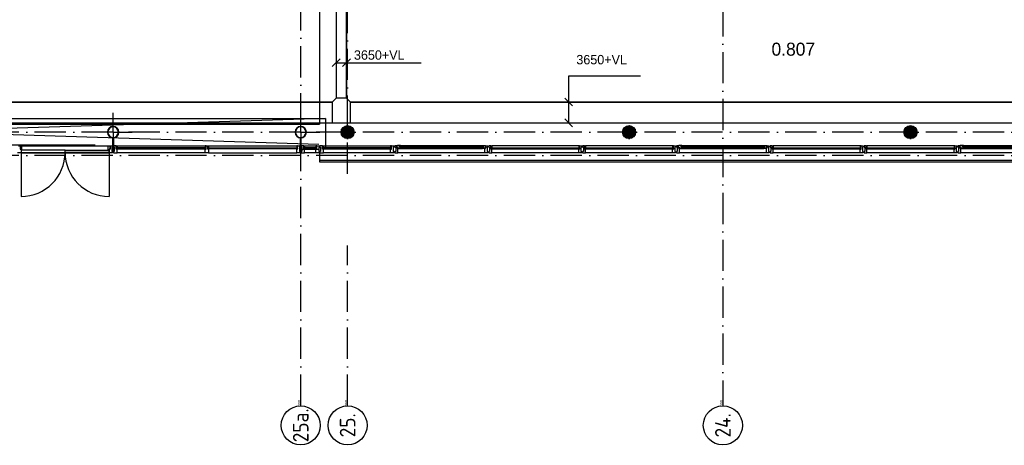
# Model space of a CAD drawing. Header units: millimetres. Extents: x -6587 to 170951, y 244 to 951952.
# Tile 89 of 102: x 93732 to 112624, y 907270 to 915435. Entities that reach past the tile are written whole.
import ezdxf
from ezdxf.enums import TextEntityAlignment as Align

# ---------------------------------------------------------------- set-up
doc = ezdxf.new("R2010")
doc.units = ezdxf.units.MM
doc.header["$LTSCALE"] = 100
doc.linetypes.add('DASHDOT', pattern=[9, 6, -1.5, 0, -1.5])
doc.layers.get('0').update_dxf_attribs({"linetype": 'CONTINUOUS'})
for name, color, linetype in [('AL$7----_STRAMIEN', 1, 'DASHDOT'), ('ALN-----_BLOCKNAAM', 2, 'CONTINUOUS'), ('BOUW', 8, 'CONTINUOUS'), ('KABELGOOT', 8, 'CONTINUOUS')]:
    doc.layers.add(name, color=color, linetype=linetype)
doc.styles.add('BURO-018', font='BUROFONT.shx', dxfattribs={"height": 180})
doc.styles.add('BURO-025', font='BUROFONT.shx', dxfattribs={"height": 250})
doc.styles.get("Standard").update_dxf_attribs({"font": 'iso.shx'})

# ---------------------------------------------------------------- blocks, each defined once
blk = doc.blocks.new('RCHTBUIS80X40X3')
at = {"color": 0, "linetype": 'Continuous'}
for points in [[(20, 35.2, 0.4142136), (15.2, 40), (-15.2, 40, 0.4142136), (-20, 35.2), (-20, -35.2, 0.4142136), (-15.2, -40), (15.2, -40, 0.4142136), (20, -35.2)], [(16.8, 35.2, 0.4142136), (15.2, 36.8), (-15.2, 36.8, 0.4142136), (-16.8, 35.2), (-16.8, -35.2, 0.4142136), (-15.2, -36.8), (15.2, -36.8, 0.4142136), (16.8, -35.2)]]:
    blk.add_lwpolyline(points, format="xyb", close=True, dxfattribs=at)
blk = doc.blocks.new('1011')
at = {"layer": 'AL$7----_STRAMIEN', "color": 7, "linetype": 'Continuous'}
blk.add_circle((-750, 0), 750, dxfattribs=at)
at = {"layer": 'AL$7----_STRAMIEN', "color": 3, "linetype": 'Continuous'}
blk.add_attdef('STR-NAAM', text='', height=600, rotation=360, dxfattribs=at).set_placement((-750, 0), align=Align.MIDDLE)
at = {"layer": 'ALN-----_BLOCKNAAM', "linetype": 'Continuous'}
blk.add_text('1011', height=100, dxfattribs=at).set_placement((0, 0))

msp = doc.modelspace()

# ---------------------------------------------------------------- linework, layer by layer
at = {"layer": 'AL$7----_STRAMIEN', "color": 1}
for p, q in [((100023.6, 912477.8), (100023.6, 949018.6)), ((107223.6, 949018.6), (107223.6, 908027.5)), ((107223.6, 949018.6), (107223.6, 908027.5)), ((144123.6, 913277.5), (54710.3, 913277.5)), ((144123.6, 912827.5), (54329.2, 912827.5)), ((100023.6, 908027.5), (100023.6, 911102.6))]:
    msp.add_line(p, q, dxfattribs=at)
msp.add_lwpolyline([(99123.6, 908027.5), (99123.6, 949018.6)], dxfattribs=at)
msp.add_lwpolyline([(99123.6, 908027.5), (99123.6, 949018.6)], dxfattribs=at)
at = {"layer": 'BOUW'}
for p, q in [((99123.8, 913277.4), (99123.8, 913645.3)), ((91682.6, 913427.5), (99483.6, 913427.5)), ((99598.8, 913540.2), (99598.8, 912967.7)), ((99123.8, 913277.4), (98755.9, 913277.4)), ((99123.8, 913277.4), (99123.8, 912909.6)), ((99123.8, 913277.4), (99491.6, 913277.4)), ((99898.7, 913273.3), (100148.5, 913273.3)), ((99899.6, 913293.3), (100147.6, 913293.3)), ((99901, 913253.3), (100146.2, 913253.3)), ((99903.8, 913313.3), (100143.4, 913313.3)), ((99906.7, 913233.3), (100140.5, 913233.3)), ((99911.7, 913333.3), (100135.5, 913333.3)), ((99924.1, 913353.3), (100123.1, 913353.3)), ((99943.2, 913373.3), (100104, 913373.3)), ((99976.3, 913393.3), (100070.9, 913393.3)), ((105298.7, 913273.3), (105548.5, 913273.3)), ((105299.6, 913293.3), (105547.6, 913293.3)), ((105301, 913253.3), (105546.2, 913253.3)), ((105303.8, 913313.3), (105543.4, 913313.3)), ((105306.7, 913233.3), (105540.5, 913233.3)), ((105311.7, 913333.3), (105535.5, 913333.3)), ((105324.1, 913353.3), (105523.1, 913353.3)), ((105343.2, 913373.3), (105504, 913373.3)), ((105376.3, 913393.3), (105470.9, 913393.3)), ((110698.7, 913273.3), (110948.5, 913273.3)), ((110699.6, 913293.3), (110947.6, 913293.3)), ((110701, 913253.3), (110946.2, 913253.3)), ((110703.8, 913313.3), (110943.4, 913313.3)), ((110706.7, 913233.3), (110940.5, 913233.3)), ((110711.7, 913333.3), (110935.5, 913333.3)), ((110724.1, 913353.3), (110923.1, 913353.3)), ((110743.2, 913373.3), (110904, 913373.3)), ((110776.3, 913393.3), (110870.9, 913393.3)), ((99118.6, 913168), (99128.8, 913168)), ((99118.6, 913017), (99118.6, 913168)), ((99128.8, 913168), (99128.8, 913017)), ((99916.4, 913213.3), (100130.8, 913213.3)), ((99931.3, 913193.3), (100115.9, 913193.3)), ((99954.7, 913173.3), (100092.5, 913173.3)), ((100010.3, 913153.3), (100036.9, 913153.3)), ((105316.4, 913213.3), (105530.8, 913213.3)), ((105331.3, 913193.3), (105515.9, 913193.3)), ((105354.7, 913173.3), (105492.5, 913173.3)), ((105410.3, 913153.3), (105436.9, 913153.3)), ((110716.4, 913213.3), (110930.8, 913213.3)), ((110731.3, 913193.3), (110915.9, 913193.3)), ((110754.7, 913173.3), (110892.5, 913173.3)), ((110810.3, 913153.3), (110836.9, 913153.3)), ((95182.3, 913027.5), (91578.1, 913027.5)), ((93757.1, 912878.7), (93690.1, 912878.7)), ((93707.1, 913017.7), (93740.1, 913017.7)), ((93740.1, 913017.7), (93740.1, 912950.7)), ((93740.1, 913017.7), (93740.1, 912950.7)), ((93774.1, 913017.7), (93740.1, 913017.7)), ((93740.1, 912950.7), (93757.1, 912950.7)), ((93740.1, 912950.7), (93757.1, 912950.7)), ((93757.1, 913017.7), (95447.6, 913017.7)), ((93757.1, 912950.7), (93757.1, 912878.7)), ((93757.1, 912950.7), (93757.1, 912928.7)), ((93757.1, 912928.7), (93774.1, 912928.7)), ((94602.3, 912928.7), (93757.1, 912928.7)), ((93757.1, 912928.7), (93757.1, 912888.7)), ((93757.1, 912888.7), (93757.1, 912043.4)), ((93757.1, 912888.7), (94602.3, 912888.7)), ((93757.1, 912878.7), (95447.6, 912878.7)), ((93774.1, 912928.7), (93774.1, 913017.7)), ((94602.3, 912928.7), (95447.6, 912928.7)), ((94602.3, 912888.7), (94602.3, 912928.7)), ((94602.3, 912888.7), (94602.3, 912928.7)), ((95447.6, 912888.7), (94602.3, 912888.7)), ((95430.6, 913017.7), (95464.6, 913017.7)), ((95430.6, 912928.7), (95430.6, 913017.7)), ((95447.6, 912928.7), (95430.6, 912928.7)), ((95447.6, 912878.7), (95447.6, 912950.7)), ((95447.6, 912950.7), (95464.6, 912950.7)), ((95447.6, 912950.7), (95447.6, 912928.7)), ((95464.6, 912950.7), (95447.6, 912950.7)), ((95447.6, 912928.7), (95447.6, 912888.7)), ((95447.6, 912888.7), (95447.6, 912043.4)), ((95514.6, 912878.7), (95447.6, 912878.7)), ((95464.6, 913017.7), (95514.6, 913017.7)), ((95464.6, 912950.7), (95464.6, 913017.7)), ((95464.6, 913017.7), (95464.6, 912950.7)), ((95500.6, 912988.2), (95500.6, 912908.2)), ((95514.6, 912988.2), (95500.6, 912988.2)), ((95500.6, 912908.2), (95514.6, 912908.2)), ((95514.6, 913017.7), (95514.6, 912988.2)), ((95514.6, 912908.2), (95514.6, 912878.7)), ((99103.6, 913012.2), (99103.6, 912941.8)), ((99106.8, 913012.2), (99106.8, 912941.8)), ((99138.8, 913017), (99108.4, 913017)), ((99138.8, 913013.8), (99108.4, 913013.8)), ((99108.4, 912940.2), (99138.8, 912940.2)), ((99108.4, 912937), (99138.8, 912937)), ((99128.8, 913017), (99118.6, 913017)), ((99123.6, 912948.7), (99483.6, 912948.7)), ((99132.6, 913017.7), (99132.6, 912988.2)), ((99182.6, 913017.7), (99132.6, 913017.7)), ((99132.6, 912988.2), (99146.6, 912988.2)), ((99132.6, 912908.2), (99132.6, 912878.7)), ((99146.6, 912908.2), (99132.6, 912908.2)), ((99132.6, 912878.7), (99199.6, 912878.7)), ((99140.4, 912941.8), (99140.4, 913012.2)), ((99143.6, 912941.8), (99143.6, 913012.2)), ((99146.6, 912988.2), (99146.6, 912908.2)), ((99182.6, 913017.7), (99199.6, 913017.7)), ((99182.6, 912979.7), (99182.6, 913017.7)), ((99182.6, 912950.7), (99182.6, 913017.7)), ((99199.6, 912979.7), (99182.6, 912979.7)), ((99182.6, 912979.7), (99199.6, 912979.7)), ((99182.6, 912950.7), (99182.6, 912979.7)), ((99199.6, 912950.7), (99182.6, 912950.7)), ((99199.6, 912950.7), (99182.6, 912950.7)), ((99186.6, 912975.7), (99186.6, 912954.7)), ((99429.6, 912975.7), (99186.6, 912975.7)), ((99186.6, 912975.7), (99186.6, 912954.7)), ((99199.6, 912975.7), (99186.6, 912975.7)), ((99186.6, 912954.7), (99429.6, 912954.7)), ((99186.6, 912954.7), (99199.6, 912954.7)), ((99199.6, 913017.7), (99199.6, 912979.7)), ((99199.6, 913017.7), (99416.6, 913017.7)), ((99199.6, 912979.7), (99199.6, 912975.7)), ((99199.6, 912954.7), (99199.6, 912950.7)), ((99199.6, 912878.7), (99199.6, 912950.7)), ((99416.6, 912878.7), (99199.6, 912878.7)), ((99416.6, 913017.7), (99416.6, 912979.7)), ((99433.6, 913017.7), (99416.6, 913017.7)), ((99416.6, 912979.7), (99433.6, 912979.7)), ((99433.6, 912979.7), (99416.6, 912979.7)), ((99416.6, 912979.7), (99416.6, 912975.7)), ((99416.6, 912975.7), (99429.6, 912975.7)), ((99416.6, 912954.7), (99416.6, 912950.7)), ((99429.6, 912954.7), (99416.6, 912954.7)), ((99416.6, 912950.7), (99433.6, 912950.7)), ((99416.6, 912878.7), (99416.6, 912950.7)), ((99416.6, 912950.7), (99433.6, 912950.7)), ((99483.6, 912878.7), (99416.6, 912878.7)), ((99429.6, 912975.7), (99429.6, 912954.7)), ((99429.6, 912954.7), (99429.6, 912975.7)), ((99433.6, 912979.7), (99433.6, 913017.7)), ((99433.6, 913017.7), (99483.6, 913017.7)), ((99433.6, 912950.7), (99433.6, 913017.7)), ((99433.6, 912950.7), (99433.6, 912979.7)), ((99469.6, 912988.2), (99469.6, 912908.2)), ((99483.6, 912988.2), (99469.6, 912988.2)), ((99469.6, 912908.2), (99483.6, 912908.2)), ((99483.6, 913017.7), (99483.6, 912988.2)), ((99483.6, 912908.2), (99483.6, 912878.7)), ((99492.6, 913017.7), (99492.6, 912988.2)), ((99542.6, 913017.7), (99492.6, 913017.7)), ((99492.6, 912988.2), (99506.6, 912988.2)), ((99492.6, 912908.2), (99492.6, 912878.7)), ((99506.6, 912908.2), (99492.6, 912908.2)), ((99492.6, 912878.7), (99559.6, 912878.7)), ((99506.6, 912988.2), (99506.6, 912908.2)), ((99542.6, 913017.7), (99559.6, 913017.7)), ((99542.6, 912979.7), (99542.6, 913017.7)), ((99542.6, 912950.7), (99542.6, 913017.7)), ((99559.6, 912979.7), (99542.6, 912979.7)), ((99542.6, 912979.7), (99559.6, 912979.7)), ((99542.6, 912950.7), (99542.6, 912979.7)), ((99559.6, 912950.7), (99542.6, 912950.7)), ((99559.6, 912950.7), (99542.6, 912950.7)), ((100860.6, 912975.7), (99546.6, 912975.7)), ((99546.6, 912975.7), (99546.6, 912954.7)), ((99546.6, 912975.7), (99546.6, 912954.7)), ((99559.6, 912975.7), (99546.6, 912975.7)), ((99546.6, 912954.7), (100860.6, 912954.7)), ((99546.6, 912954.7), (99559.6, 912954.7)), ((99559.6, 913017.7), (100847.6, 913017.7)), ((99559.6, 913017.7), (99559.6, 912979.7)), ((99559.6, 912979.7), (99559.6, 912975.7)), ((99559.6, 912954.7), (99559.6, 912950.7)), ((99559.6, 912878.7), (99559.6, 912950.7)), ((100847.6, 912878.7), (99559.6, 912878.7)), ((100847.6, 913017.7), (100847.6, 912979.7)), ((100864.6, 913017.7), (100847.6, 913017.7)), ((100847.6, 912979.7), (100864.6, 912979.7)), ((100864.6, 912979.7), (100847.6, 912979.7)), ((100847.6, 912979.7), (100847.6, 912975.7)), ((100847.6, 912975.7), (100860.6, 912975.7)), ((100847.6, 912954.7), (100847.6, 912950.7)), ((100860.6, 912954.7), (100847.6, 912954.7)), ((100847.6, 912950.7), (100864.6, 912950.7)), ((100847.6, 912878.7), (100847.6, 912950.7)), ((100847.6, 912950.7), (100864.6, 912950.7)), ((100914.6, 912878.7), (100847.6, 912878.7)), ((100860.6, 912954.7), (100860.6, 912975.7)), ((100860.6, 912975.7), (100860.6, 912954.7)), ((100864.6, 912979.7), (100864.6, 913017.7)), ((100864.6, 913017.7), (100914.6, 913017.7)), ((100864.6, 912950.7), (100864.6, 913017.7)), ((100864.6, 912950.7), (100864.6, 912979.7)), ((100900.6, 912988.2), (100900.6, 912908.2)), ((100914.6, 912988.2), (100900.6, 912988.2)), ((100900.6, 912908.2), (100914.6, 912908.2)), ((100914.6, 913017.7), (100914.6, 912988.2)), ((100914.6, 912908.2), (100914.6, 912878.7)), ((100965.6, 913017.7), (100932.6, 913017.7)), ((100932.6, 913017.7), (100932.6, 912988.2)), ((100932.6, 912988.2), (100946.6, 912988.2)), ((100932.6, 912908.2), (100932.6, 912878.7)), ((100946.6, 912908.2), (100932.6, 912908.2)), ((100932.6, 912878.7), (100988.6, 912878.7)), ((100946.6, 912988.2), (100946.6, 912908.2)), ((100965.6, 912981.7), (100965.6, 913017.7)), ((100979.6, 912981.7), (100965.6, 912981.7)), ((100968.8, 913016.4), (100968.8, 912986.7)), ((100975.8, 913016.4), (100968.8, 913016.4)), ((100968.8, 912986.7), (100991.3, 912986.7)), ((100978.3, 913020.7), (100975.8, 913016.4)), ((101020.8, 913020.7), (100978.3, 913020.7)), ((100979.6, 912966.7), (100979.6, 912981.7)), ((100988.6, 912966.7), (100979.6, 912966.7)), ((100983.3, 912981.7), (100983.3, 912966.7)), ((100991.3, 912981.7), (100983.3, 912981.7)), ((100983.3, 912966.7), (100988.6, 912966.7)), ((100988.6, 912966.7), (101035.7, 912966.7)), ((100988.6, 912878.7), (100988.6, 912966.7)), ((102658.6, 912878.7), (100988.6, 912878.7)), ((100991.3, 912986.7), (100991.3, 912981.7)), ((101020.8, 912979.7), (101020.8, 913020.7)), ((101037.8, 913018.4), (101020.8, 913018.4)), ((101020.8, 913018.4), (101020.8, 913004.9)), ((101020.8, 913004.9), (101037.8, 913004.9)), ((101037.8, 912979.7), (101020.8, 912979.7)), ((101022.8, 913002.9), (102624.4, 913002.9)), ((101022.8, 912981.7), (101022.8, 913002.9)), ((102624.4, 912981.7), (101022.8, 912981.7)), ((101035.7, 913020.7), (102611.5, 913020.7)), ((101035.7, 912966.7), (101037.8, 912979.7)), ((101035.7, 912966.7), (102611.5, 912966.7)), ((101037.8, 913004.9), (101037.8, 913018.4)), ((102609.4, 913018.4), (102626.4, 913018.4)), ((102609.4, 913004.9), (102609.4, 913018.4)), ((102626.4, 913004.9), (102609.4, 913004.9)), ((102609.4, 912979.7), (102626.4, 912979.7)), ((102611.5, 912966.7), (102609.4, 912979.7)), ((102658.6, 912966.7), (102611.5, 912966.7)), ((102624.4, 913002.9), (102624.4, 912981.7)), ((102626.4, 913020.7), (102668.9, 913020.7)), ((102626.4, 912979.7), (102626.4, 913020.7)), ((102626.4, 913018.4), (102626.4, 913004.9)), ((102655.9, 912986.7), (102655.9, 912981.7)), ((102678.4, 912986.7), (102655.9, 912986.7)), ((102655.9, 912981.7), (102663.9, 912981.7)), ((102663.9, 912966.7), (102658.6, 912966.7)), ((102658.6, 912966.7), (102667.6, 912966.7)), ((102658.6, 912878.7), (102658.6, 912966.7)), ((102714.6, 912878.7), (102658.6, 912878.7)), ((102663.9, 912981.7), (102663.9, 912966.7)), ((102667.6, 912981.7), (102681.6, 912981.7)), ((102667.6, 912966.7), (102667.6, 912981.7)), ((102668.9, 913020.7), (102671.3, 913016.4)), ((102671.3, 913016.4), (102678.4, 913016.4)), ((102678.4, 913016.4), (102678.4, 912986.7)), ((102681.6, 913017.7), (102714.6, 913017.7)), ((102681.6, 912981.7), (102681.6, 913017.7)), ((102700.6, 912988.2), (102700.6, 912908.2)), ((102714.6, 912988.2), (102700.6, 912988.2)), ((102700.6, 912908.2), (102714.6, 912908.2)), ((102714.6, 913017.7), (102714.6, 912988.2)), ((102714.6, 912908.2), (102714.6, 912878.7)), ((102732.6, 913017.7), (102732.6, 913011.7)), ((102771.6, 913017.7), (102732.6, 913017.7)), ((102732.6, 913011.7), (102732.6, 912997.7)), ((102732.6, 912997.7), (102732.6, 912987.7)), ((102732.6, 912997.7), (102732.6, 912997.7)), ((102732.6, 912987.7), (102746.6, 912987.7)), ((102732.6, 912907.7), (102732.6, 912898.7)), ((102746.6, 912907.7), (102732.6, 912907.7)), ((102732.6, 912898.7), (102732.6, 912884.7)), ((102732.6, 912898.7), (102732.6, 912898.7)), ((102732.6, 912884.7), (102732.6, 912878.7)), ((102732.6, 912878.7), (102751.5, 912878.7)), ((102746.6, 912987.7), (102746.6, 912907.7)), ((102751.5, 912878.7), (102788.6, 912878.7)), ((102771.6, 912950.7), (102771.6, 913017.7)), ((102771.6, 913012.7), (102776.6, 913012.7)), ((102771.6, 912980.7), (102771.6, 913012.7)), ((102788.6, 912980.7), (102771.6, 912980.7)), ((102788.6, 912950.7), (102771.6, 912950.7)), ((102773.6, 912978.7), (104473.6, 912978.7)), ((102773.6, 912952.7), (102773.6, 912978.7)), ((104473.6, 912952.7), (102773.6, 912952.7)), ((102776.6, 913017.7), (102788.6, 913017.7)), ((102776.6, 913012.7), (102776.6, 913017.7)), ((104458.6, 913017.7), (102788.6, 913017.7)), ((102788.6, 913017.7), (102788.6, 912980.7)), ((102788.6, 912897.7), (102788.6, 912950.7)), ((102788.6, 912889.7), (102788.6, 912897.7)), ((102788.6, 912885.7), (102788.6, 912889.7)), ((102788.6, 912878.7), (102788.6, 912885.7)), ((104458.6, 912878.7), (102788.6, 912878.7)), ((104458.6, 913017.7), (104458.6, 912980.7)), ((104470.6, 913017.7), (104458.6, 913017.7)), ((104458.6, 912980.7), (104475.6, 912980.7)), ((104458.6, 912950.7), (104475.6, 912950.7)), ((104458.6, 912897.7), (104458.6, 912950.7)), ((104458.6, 912889.7), (104458.6, 912897.7)), ((104458.6, 912885.7), (104458.6, 912889.7)), ((104458.6, 912878.7), (104458.6, 912885.7)), ((104495.7, 912878.7), (104458.6, 912878.7)), ((104470.6, 913012.7), (104470.6, 913017.7)), ((104475.6, 913012.7), (104470.6, 913012.7)), ((104473.6, 912978.7), (104473.6, 912952.7)), ((104475.6, 912950.7), (104475.6, 913017.7)), ((104475.6, 913017.7), (104514.6, 913017.7)), ((104475.6, 912980.7), (104475.6, 913012.7)), ((104514.6, 912878.7), (104495.7, 912878.7)), ((104500.6, 912987.7), (104500.6, 912907.7)), ((104514.6, 912987.7), (104500.6, 912987.7)), ((104500.6, 912907.7), (104514.6, 912907.7)), ((104514.6, 913017.7), (104514.6, 913011.7)), ((104514.6, 913011.7), (104514.6, 912997.7)), ((104514.6, 912997.7), (104514.6, 912987.7)), ((104514.6, 912997.7), (104514.6, 912997.7)), ((104514.6, 912907.7), (104514.6, 912898.2)), ((104514.6, 912898.2), (104514.6, 912884.7)), ((104514.6, 912898.2), (104514.6, 912898.2)), ((104514.6, 912884.7), (104514.6, 912878.7)), ((104532.6, 913017.7), (104532.6, 913011.7)), ((104571.6, 913017.7), (104532.6, 913017.7)), ((104532.6, 913011.7), (104532.6, 912997.7)), ((104532.6, 912997.7), (104532.6, 912987.7)), ((104532.6, 912997.7), (104532.6, 912997.7)), ((104532.6, 912987.7), (104546.6, 912987.7)), ((104532.6, 912907.7), (104532.6, 912898.7)), ((104546.6, 912907.7), (104532.6, 912907.7)), ((104532.6, 912898.7), (104532.6, 912884.7)), ((104532.6, 912898.7), (104532.6, 912898.7)), ((104532.6, 912884.7), (104532.6, 912878.7)), ((104532.6, 912878.7), (104551.5, 912878.7)), ((104546.6, 912987.7), (104546.6, 912907.7)), ((104551.5, 912878.7), (104588.6, 912878.7)), ((104571.6, 912950.7), (104571.6, 913017.7)), ((104571.6, 913012.7), (104576.6, 913012.7)), ((104571.6, 912980.7), (104571.6, 913012.7)), ((104588.6, 912980.7), (104571.6, 912980.7)), ((104588.6, 912950.7), (104571.6, 912950.7)), ((104573.6, 912978.7), (106273.6, 912978.7)), ((104573.6, 912952.7), (104573.6, 912978.7)), ((106273.6, 912952.7), (104573.6, 912952.7)), ((104576.6, 913017.7), (104588.6, 913017.7)), ((104576.6, 913012.7), (104576.6, 913017.7)), ((104588.6, 913017.7), (104588.6, 912980.7)), ((106258.6, 913017.7), (104588.6, 913017.7)), ((104588.6, 912897.7), (104588.6, 912950.7)), ((104588.6, 912889.7), (104588.6, 912897.7)), ((104588.6, 912885.7), (104588.6, 912889.7)), ((104588.6, 912878.7), (104588.6, 912885.7)), ((106258.6, 912878.7), (104588.6, 912878.7)), ((106258.6, 913017.7), (106258.6, 912980.7)), ((106270.6, 913017.7), (106258.6, 913017.7)), ((106258.6, 912980.7), (106275.6, 912980.7)), ((106258.6, 912950.7), (106275.6, 912950.7)), ((106258.6, 912897.7), (106258.6, 912950.7)), ((106258.6, 912889.7), (106258.6, 912897.7)), ((106258.6, 912885.7), (106258.6, 912889.7)), ((106258.6, 912878.7), (106258.6, 912885.7)), ((106295.7, 912878.7), (106258.6, 912878.7)), ((106270.6, 913012.7), (106270.6, 913017.7)), ((106275.6, 913012.7), (106270.6, 913012.7)), ((106273.6, 912978.7), (106273.6, 912952.7)), ((106275.6, 912950.7), (106275.6, 913017.7)), ((106275.6, 913017.7), (106314.6, 913017.7)), ((106275.6, 912980.7), (106275.6, 913012.7)), ((106314.6, 912878.7), (106295.7, 912878.7)), ((106300.6, 912987.7), (106300.6, 912907.7)), ((106314.6, 912987.7), (106300.6, 912987.7)), ((106300.6, 912907.7), (106314.6, 912907.7)), ((106314.6, 913017.7), (106314.6, 913011.7)), ((106314.6, 913011.7), (106314.6, 912997.7)), ((106314.6, 912997.7), (106314.6, 912987.7)), ((106314.6, 912997.7), (106314.6, 912997.7)), ((106314.6, 912907.7), (106314.6, 912898.2)), ((106314.6, 912898.2), (106314.6, 912884.7)), ((106314.6, 912898.2), (106314.6, 912898.2)), ((106314.6, 912884.7), (106314.6, 912878.7)), ((106365.6, 913017.7), (106332.6, 913017.7)), ((106332.6, 913017.7), (106332.6, 912988.2)), ((106332.6, 912988.2), (106346.6, 912988.2)), ((106332.6, 912908.2), (106332.6, 912878.7)), ((106346.6, 912908.2), (106332.6, 912908.2)), ((106332.6, 912878.7), (106388.6, 912878.7)), ((106346.6, 912988.2), (106346.6, 912908.2)), ((106365.6, 912981.7), (106365.6, 913017.7)), ((106379.6, 912981.7), (106365.6, 912981.7)), ((106368.8, 913016.4), (106368.8, 912986.7)), ((106375.8, 913016.4), (106368.8, 913016.4)), ((106368.8, 912986.7), (106391.3, 912986.7)), ((106378.3, 913020.7), (106375.8, 913016.4)), ((106420.8, 913020.7), (106378.3, 913020.7)), ((106379.6, 912966.7), (106379.6, 912981.7)), ((106388.6, 912966.7), (106379.6, 912966.7)), ((106383.3, 912981.7), (106383.3, 912966.7)), ((106391.3, 912981.7), (106383.3, 912981.7)), ((106383.3, 912966.7), (106388.6, 912966.7)), ((106388.6, 912966.7), (106435.7, 912966.7)), ((106388.6, 912878.7), (106388.6, 912966.7)), ((108058.6, 912878.7), (106388.6, 912878.7)), ((106391.3, 912986.7), (106391.3, 912981.7)), ((106420.8, 912979.7), (106420.8, 913020.7)), ((106437.8, 913018.4), (106420.8, 913018.4)), ((106420.8, 913018.4), (106420.8, 913004.9)), ((106420.8, 913004.9), (106437.8, 913004.9)), ((106437.8, 912979.7), (106420.8, 912979.7)), ((106422.8, 913002.9), (108024.4, 913002.9)), ((106422.8, 912981.7), (106422.8, 913002.9)), ((108024.4, 912981.7), (106422.8, 912981.7)), ((106435.7, 913020.7), (108011.5, 913020.7)), ((106435.7, 912966.7), (106437.8, 912979.7)), ((106435.7, 912966.7), (108011.5, 912966.7)), ((106437.8, 913004.9), (106437.8, 913018.4)), ((108009.4, 913018.4), (108026.4, 913018.4)), ((108009.4, 913004.9), (108009.4, 913018.4)), ((108026.4, 913004.9), (108009.4, 913004.9)), ((108009.4, 912979.7), (108026.4, 912979.7)), ((108011.5, 912966.7), (108009.4, 912979.7)), ((108058.6, 912966.7), (108011.5, 912966.7)), ((108024.4, 913002.9), (108024.4, 912981.7)), ((108026.4, 913020.7), (108068.9, 913020.7)), ((108026.4, 912979.7), (108026.4, 913020.7)), ((108026.4, 913018.4), (108026.4, 913004.9)), ((108055.9, 912986.7), (108055.9, 912981.7)), ((108078.4, 912986.7), (108055.9, 912986.7)), ((108055.9, 912981.7), (108063.9, 912981.7)), ((108063.9, 912966.7), (108058.6, 912966.7)), ((108058.6, 912966.7), (108067.6, 912966.7)), ((108058.6, 912878.7), (108058.6, 912966.7)), ((108114.6, 912878.7), (108058.6, 912878.7)), ((108063.9, 912981.7), (108063.9, 912966.7)), ((108067.6, 912981.7), (108081.6, 912981.7)), ((108067.6, 912966.7), (108067.6, 912981.7)), ((108068.9, 913020.7), (108071.3, 913016.4)), ((108071.3, 913016.4), (108078.4, 913016.4)), ((108078.4, 913016.4), (108078.4, 912986.7)), ((108081.6, 913017.7), (108114.6, 913017.7)), ((108081.6, 912981.7), (108081.6, 913017.7)), ((108100.6, 912988.2), (108100.6, 912908.2)), ((108114.6, 912988.2), (108100.6, 912988.2)), ((108100.6, 912908.2), (108114.6, 912908.2)), ((108114.6, 913017.7), (108114.6, 912988.2)), ((108114.6, 912908.2), (108114.6, 912878.7)), ((108132.6, 913017.7), (108132.6, 913011.7)), ((108171.6, 913017.7), (108132.6, 913017.7)), ((108132.6, 913011.7), (108132.6, 912997.7)), ((108132.6, 912997.7), (108132.6, 912987.7)), ((108132.6, 912997.7), (108132.6, 912997.7)), ((108132.6, 912987.7), (108146.6, 912987.7)), ((108132.6, 912907.7), (108132.6, 912898.7)), ((108146.6, 912907.7), (108132.6, 912907.7)), ((108132.6, 912898.7), (108132.6, 912884.7)), ((108132.6, 912898.7), (108132.6, 912898.7)), ((108132.6, 912884.7), (108132.6, 912878.7)), ((108132.6, 912878.7), (108151.5, 912878.7)), ((108146.6, 912987.7), (108146.6, 912907.7)), ((108151.5, 912878.7), (108188.6, 912878.7)), ((108171.6, 912950.7), (108171.6, 913017.7)), ((108171.6, 913012.7), (108176.6, 913012.7)), ((108171.6, 912980.7), (108171.6, 913012.7)), ((108188.6, 912980.7), (108171.6, 912980.7)), ((108188.6, 912950.7), (108171.6, 912950.7)), ((108173.6, 912978.7), (109873.6, 912978.7)), ((108173.6, 912952.7), (108173.6, 912978.7)), ((109873.6, 912952.7), (108173.6, 912952.7)), ((108176.6, 913017.7), (108188.6, 913017.7)), ((108176.6, 913012.7), (108176.6, 913017.7)), ((109858.6, 913017.7), (108188.6, 913017.7)), ((108188.6, 913017.7), (108188.6, 912980.7)), ((108188.6, 912897.7), (108188.6, 912950.7)), ((108188.6, 912889.7), (108188.6, 912897.7)), ((108188.6, 912885.7), (108188.6, 912889.7)), ((108188.6, 912878.7), (108188.6, 912885.7)), ((109858.6, 912878.7), (108188.6, 912878.7)), ((109858.6, 913017.7), (109858.6, 912980.7)), ((109870.6, 913017.7), (109858.6, 913017.7)), ((109858.6, 912980.7), (109875.6, 912980.7)), ((109858.6, 912950.7), (109875.6, 912950.7)), ((109858.6, 912897.7), (109858.6, 912950.7)), ((109858.6, 912889.7), (109858.6, 912897.7)), ((109858.6, 912885.7), (109858.6, 912889.7)), ((109858.6, 912878.7), (109858.6, 912885.7)), ((109895.7, 912878.7), (109858.6, 912878.7)), ((109870.6, 913012.7), (109870.6, 913017.7)), ((109875.6, 913012.7), (109870.6, 913012.7)), ((109873.6, 912978.7), (109873.6, 912952.7)), ((109875.6, 912950.7), (109875.6, 913017.7)), ((109875.6, 913017.7), (109914.6, 913017.7)), ((109875.6, 912980.7), (109875.6, 913012.7)), ((109914.6, 912878.7), (109895.7, 912878.7)), ((109900.6, 912987.7), (109900.6, 912907.7)), ((109914.6, 912987.7), (109900.6, 912987.7)), ((109900.6, 912907.7), (109914.6, 912907.7)), ((109914.6, 913017.7), (109914.6, 913011.7)), ((109914.6, 913011.7), (109914.6, 912997.7)), ((109914.6, 912997.7), (109914.6, 912987.7)), ((109914.6, 912997.7), (109914.6, 912997.7)), ((109914.6, 912907.7), (109914.6, 912898.2)), ((109914.6, 912898.2), (109914.6, 912884.7)), ((109914.6, 912898.2), (109914.6, 912898.2)), ((109914.6, 912884.7), (109914.6, 912878.7)), ((109932.6, 913017.7), (109932.6, 913011.7)), ((109971.6, 913017.7), (109932.6, 913017.7)), ((109932.6, 913011.7), (109932.6, 912997.7)), ((109932.6, 912997.7), (109932.6, 912987.7)), ((109932.6, 912997.7), (109932.6, 912997.7)), ((109932.6, 912987.7), (109946.6, 912987.7)), ((109932.6, 912907.7), (109932.6, 912898.7)), ((109946.6, 912907.7), (109932.6, 912907.7)), ((109932.6, 912898.7), (109932.6, 912884.7)), ((109932.6, 912898.7), (109932.6, 912898.7)), ((109932.6, 912884.7), (109932.6, 912878.7)), ((109932.6, 912878.7), (109951.5, 912878.7)), ((109946.6, 912987.7), (109946.6, 912907.7)), ((109951.5, 912878.7), (109988.6, 912878.7)), ((109971.6, 912950.7), (109971.6, 913017.7)), ((109971.6, 913012.7), (109976.6, 913012.7)), ((109971.6, 912980.7), (109971.6, 913012.7)), ((109988.6, 912980.7), (109971.6, 912980.7)), ((109988.6, 912950.7), (109971.6, 912950.7)), ((109973.6, 912978.7), (111673.6, 912978.7)), ((109973.6, 912952.7), (109973.6, 912978.7)), ((111673.6, 912952.7), (109973.6, 912952.7)), ((109976.6, 913017.7), (109988.6, 913017.7)), ((109976.6, 913012.7), (109976.6, 913017.7)), ((111658.6, 913017.7), (109988.6, 913017.7)), ((109988.6, 913017.7), (109988.6, 912980.7)), ((109988.6, 912897.7), (109988.6, 912950.7)), ((109988.6, 912889.7), (109988.6, 912897.7)), ((109988.6, 912885.7), (109988.6, 912889.7)), ((109988.6, 912878.7), (109988.6, 912885.7)), ((111658.6, 912878.7), (109988.6, 912878.7)), ((111658.6, 913017.7), (111658.6, 912980.7)), ((111670.6, 913017.7), (111658.6, 913017.7)), ((111658.6, 912980.7), (111675.6, 912980.7)), ((111658.6, 912950.7), (111675.6, 912950.7)), ((111658.6, 912897.7), (111658.6, 912950.7)), ((111658.6, 912889.7), (111658.6, 912897.7)), ((111658.6, 912885.7), (111658.6, 912889.7)), ((111658.6, 912878.7), (111658.6, 912885.7)), ((111695.7, 912878.7), (111658.6, 912878.7)), ((111670.6, 913012.7), (111670.6, 913017.7)), ((111675.6, 913012.7), (111670.6, 913012.7)), ((111673.6, 912978.7), (111673.6, 912952.7)), ((111675.6, 912950.7), (111675.6, 913017.7)), ((111675.6, 913017.7), (111714.6, 913017.7)), ((111675.6, 912980.7), (111675.6, 913012.7)), ((111714.6, 912878.7), (111695.7, 912878.7)), ((111700.6, 912987.7), (111700.6, 912907.7)), ((111714.6, 912987.7), (111700.6, 912987.7)), ((111700.6, 912907.7), (111714.6, 912907.7)), ((111714.6, 913017.7), (111714.6, 913011.7)), ((111714.6, 913011.7), (111714.6, 912997.7)), ((111714.6, 912997.7), (111714.6, 912987.7)), ((111714.6, 912997.7), (111714.6, 912997.7)), ((111714.6, 912907.7), (111714.6, 912898.2)), ((111714.6, 912898.2), (111714.6, 912884.7)), ((111714.6, 912898.2), (111714.6, 912898.2)), ((111714.6, 912884.7), (111714.6, 912878.7)), ((111765.6, 913017.7), (111732.6, 913017.7)), ((111732.6, 913017.7), (111732.6, 912988.2)), ((111732.6, 912988.2), (111746.6, 912988.2)), ((111732.6, 912908.2), (111732.6, 912878.7)), ((111746.6, 912908.2), (111732.6, 912908.2)), ((111732.6, 912878.7), (111788.6, 912878.7)), ((111746.6, 912988.2), (111746.6, 912908.2)), ((111765.6, 912981.7), (111765.6, 913017.7)), ((111779.6, 912981.7), (111765.6, 912981.7)), ((111768.8, 913016.4), (111768.8, 912986.7)), ((111775.8, 913016.4), (111768.8, 913016.4)), ((111768.8, 912986.7), (111791.3, 912986.7)), ((111778.3, 913020.7), (111775.8, 913016.4)), ((111820.8, 913020.7), (111778.3, 913020.7)), ((111779.6, 912966.7), (111779.6, 912981.7)), ((111788.6, 912966.7), (111779.6, 912966.7)), ((111783.3, 912981.7), (111783.3, 912966.7)), ((111791.3, 912981.7), (111783.3, 912981.7)), ((111783.3, 912966.7), (111788.6, 912966.7)), ((111788.6, 912966.7), (111835.7, 912966.7)), ((111788.6, 912878.7), (111788.6, 912966.7)), ((113458.6, 912878.7), (111788.6, 912878.7)), ((111791.3, 912986.7), (111791.3, 912981.7)), ((111820.8, 912979.7), (111820.8, 913020.7)), ((111837.8, 913018.4), (111820.8, 913018.4)), ((111820.8, 913018.4), (111820.8, 913004.9)), ((111820.8, 913004.9), (111837.8, 913004.9)), ((111837.8, 912979.7), (111820.8, 912979.7)), ((111822.8, 913002.9), (113424.4, 913002.9)), ((111822.8, 912981.7), (111822.8, 913002.9)), ((113424.4, 912981.7), (111822.8, 912981.7)), ((111835.7, 913020.7), (113411.5, 913020.7)), ((111835.7, 912966.7), (111837.8, 912979.7)), ((111835.7, 912966.7), (113411.5, 912966.7)), ((111837.8, 913004.9), (111837.8, 913018.4)), ((112499.4, 913004.9), (112499.4, 913018.4)), ((112499.4, 913018.4), (112516.4, 913018.4)), ((112516.4, 913004.9), (112499.4, 913004.9)), ((112501.4, 912966.7), (112499.4, 912979.7)), ((112499.4, 912979.7), (112516.4, 912979.7)), ((112514.4, 913002.9), (112514.4, 912981.7)), ((112516.4, 912979.7), (112516.4, 913020.7)), ((112516.4, 913018.4), (112516.4, 913004.9)), ((99483.6, 912827.5), (99483.6, 912737.5)), ((99483.6, 912737.5), (117703.6, 912737.5))]:
    msp.add_line(p, q, dxfattribs=at)
for points in [[(99483.6, 928548.5), (99483.6, 913427.5)], [(95523.8, 913277.4), (95523.8, 913645.3)], [(99598.8, 913540.2), (83891.5, 913046.7)], [(83891.5, 913540.2), (99473.6, 913046.7)], [(83891.5, 913540.2), (99598.8, 913540.2)], [(95523.8, 913277.4), (95155.9, 913277.4)], [(95523.8, 913277.4), (95891.6, 913277.4)], [(95523.8, 913277.4), (95523.8, 912909.6)], [(95599.6, 913017.7), (97290.1, 913017.7)], [(97290.1, 912878.7), (95599.6, 912878.7)], [(97357.1, 913017.7), (99047.6, 913017.7)], [(97357.1, 912878.7), (99047.6, 912878.7)], [(99483.6, 912878.7), (99483.6, 912707.7), (117954.1, 912707.7)]]:
    msp.add_lwpolyline(points, dxfattribs=at)
for points in [[(95523.8, 913167.9, 1), (95523.8, 913387, 1)], [(95523.8, 913175.9, 1), (95523.8, 913379, 1)]]:
    msp.add_lwpolyline(points, format="xyb", close=True, dxfattribs=at)
for points in [[(95518.6, 913017), (95518.6, 913168), (95528.8, 913168), (95528.8, 913017)], [(95599.6, 912950.7), (95582.6, 912950.7), (95582.6, 913017.7), (95532.6, 913017.7), (95532.6, 912988.2), (95546.6, 912988.2), (95546.6, 912908.2), (95532.6, 912908.2), (95532.6, 912878.7), (95599.6, 912878.7)], [(95582.6, 912979.7), (95582.6, 913017.7), (95599.6, 913017.7), (95599.6, 912979.7)], [(95599.6, 912979.7), (95599.6, 912975.7), (95586.6, 912975.7), (95586.6, 912954.7), (95599.6, 912954.7), (95599.6, 912950.7), (95582.6, 912950.7), (95582.6, 912979.7)], [(97303.1, 912954.7), (97303.1, 912975.7), (95586.6, 912975.7), (95586.6, 912954.7)], [(97307.1, 912979.7), (97307.1, 913017.7), (97290.1, 913017.7), (97290.1, 912979.7)], [(97290.1, 912878.7), (97290.1, 912950.7), (97307.1, 912950.7), (97307.1, 913017.7), (97340.1, 913017.7), (97340.1, 912950.7), (97357.1, 912950.7), (97357.1, 912878.7)], [(97290.1, 912979.7), (97290.1, 912975.7), (97303.1, 912975.7), (97303.1, 912954.7), (97290.1, 912954.7), (97290.1, 912950.7), (97307.1, 912950.7), (97307.1, 912979.7)], [(97340.1, 912979.7), (97340.1, 913017.7), (97357.1, 913017.7), (97357.1, 912979.7)], [(97357.1, 912979.7), (97357.1, 912975.7), (97344.1, 912975.7), (97344.1, 912954.7), (97357.1, 912954.7), (97357.1, 912950.7), (97340.1, 912950.7), (97340.1, 912979.7)], [(97344.1, 912954.7), (97344.1, 912975.7), (99060.6, 912975.7), (99060.6, 912954.7)], [(99064.6, 912979.7), (99064.6, 913017.7), (99047.6, 913017.7), (99047.6, 912979.7)], [(99047.6, 912950.7), (99064.6, 912950.7), (99064.6, 913017.7), (99114.6, 913017.7), (99114.6, 912988.2), (99100.6, 912988.2), (99100.6, 912908.2), (99114.6, 912908.2), (99114.6, 912878.7), (99047.6, 912878.7)], [(99047.6, 912979.7), (99047.6, 912975.7), (99060.6, 912975.7), (99060.6, 912954.7), (99047.6, 912954.7), (99047.6, 912950.7), (99064.6, 912950.7), (99064.6, 912979.7)]]:
    msp.add_lwpolyline(points, close=True, dxfattribs=at)
for centre in [(100023.6, 913277.5), (105423.6, 913277.5), (110823.6, 913277.5)]:
    msp.add_circle(centre, 125, dxfattribs=at)
for centre, radius, start, end in [((99123.8, 913277.4), 109.5, 90, 270), ((99123.8, 913277.4), 101.5, 90, 270), ((99123.8, 913277.4), 109.5, 270, 90), ((99123.8, 913277.4), 101.5, 270, 90), ((93757.1, 912888.7), 845.2, 270, 0), ((95447.6, 912888.7), 845.2, 180, 270), ((99108.4, 913012.2), 4.8, 90, 180), ((99108.4, 912941.8), 4.8, 180, 270), ((99108.4, 913012.2), 1.6, 90, 180), ((99108.4, 912941.8), 1.6, 180, 270), ((99138.8, 913012.2), 4.8, 0, 90), ((99138.8, 913012.2), 1.6, 0, 90), ((99138.8, 912941.8), 4.8, 270, 0), ((99138.8, 912941.8), 1.6, 270, 0)]:
    msp.add_arc(centre, radius, start, end, dxfattribs=at)
at = {"layer": 'KABELGOOT', "color": 8}
for p, q in [((99802.7, 916143.7, 3710), (99802.7, 913929.1, 3710)), ((99802.7, 916143.7, 3650), (99802.7, 913929.1, 3650)), ((100002.7, 913929.1, 3710), (100002.7, 916143.7, 3710)), ((100002.7, 916143.7, 3650), (100002.7, 913929.1, 3650)), ((99727.7, 914533.7, 3650), (99877.7, 914683.7, 3650)), ((99802.7, 914608.7, 3650), (100061.9, 914608.7, 3650)), ((99927.7, 914533.7, 3650), (100077.7, 914683.7, 3650)), ((100061.9, 914608.7, 3650), (101436.9, 914608.7, 3650)), ((104265.5, 914356.9, 3650), (105640.5, 914356.9, 3650)), ((104265.5, 913456.9, 3650), (104265.5, 914356.9, 3650)), ((99727.7, 913854.1, 3710), (75518.1, 913854.1, 3710)), ((75518.1, 913854.1, 3650), (99727.7, 913854.1, 3650)), ((99727.7, 913854.1, 3650), (99802.7, 913929.1, 3650)), ((99727.7, 913854.1, 3650), (99727.7, 913854.1, 3650)), ((99727.7, 913854.1, 3650), (99727.7, 913454.1, 3650)), ((100002.7, 913929.1, 3650), (99802.7, 913929.1, 3650)), ((99802.7, 913929.1, 3650), (99802.7, 913929.1, 3650)), ((100002.7, 913929.1, 3650), (100002.7, 913929.1, 3650)), ((100002.7, 913929.1, 3650), (100077.7, 913854.1, 3650)), ((115440.6, 913854.1, 3710), (100077.7, 913854.1, 3710)), ((100077.7, 913854.1, 3650), (115440.6, 913854.1, 3650)), ((100077.7, 913854.1, 3650), (100077.7, 913854.1, 3650)), ((100077.7, 913454.1, 3650), (100077.7, 913854.1, 3650)), ((104340.5, 913781.9, 3650), (104190.5, 913931.9, 3650)), ((75518.1, 913454.1, 3650), (99727.7, 913454.1, 3650)), ((75518.1, 913454.1, 3710), (99727.7, 913454.1, 3710)), ((99727.7, 913454.1, 3710), (115440.6, 913454.1, 3710)), ((100077.7, 913454.1, 3650), (115440.6, 913454.1, 3650)), ((104340.5, 913381.9, 3650), (104190.5, 913531.9, 3650))]:
    msp.add_line(p, q, dxfattribs=at)

# ---------------------------------------------------------------- block references
at = {"layer": 'BOUW'}
msp.add_blockref('RCHTBUIS80X40X3', (95523.6, 912977), dxfattribs=at)
at = {"layer": 'BOUW', "xscale": 0.5, "yscale": 0.5, "zscale": 0.5, "rotation": 90}
for p, values in [((99123.6, 908027.5), {'STR-NAAM': '25a.'}), ((99123.6, 908027.5), {'STR-NAAM': '25a.'}), ((100023.6, 908027.5), {'STR-NAAM': '25.'}), ((100023.6, 908027.5), {'STR-NAAM': '25.'}), ((107223.6, 908027.5), {'STR-NAAM': '24.'}), ((107223.6, 908027.5), {'STR-NAAM': '24.'})]:
    msp.add_blockref('1011', p, dxfattribs=at).add_auto_attribs(values)

# ---------------------------------------------------------------- texts
at = {"layer": 'BOUW', "style": 'BURO-025'}
msp.add_text('0.807', height=250, dxfattribs=at).set_placement((108156.9, 914744.3))
at = {"layer": 'KABELGOOT', "color": 8, "style": 'BURO-018'}
for p in [(100630.4, 914756.9, 3650), (104897.6, 914668.3, 3650)]:
    msp.add_text('3650+VL', height=180, dxfattribs=at).set_placement(p, align=Align.MIDDLE)

doc.saveas('drawing.dxf')
